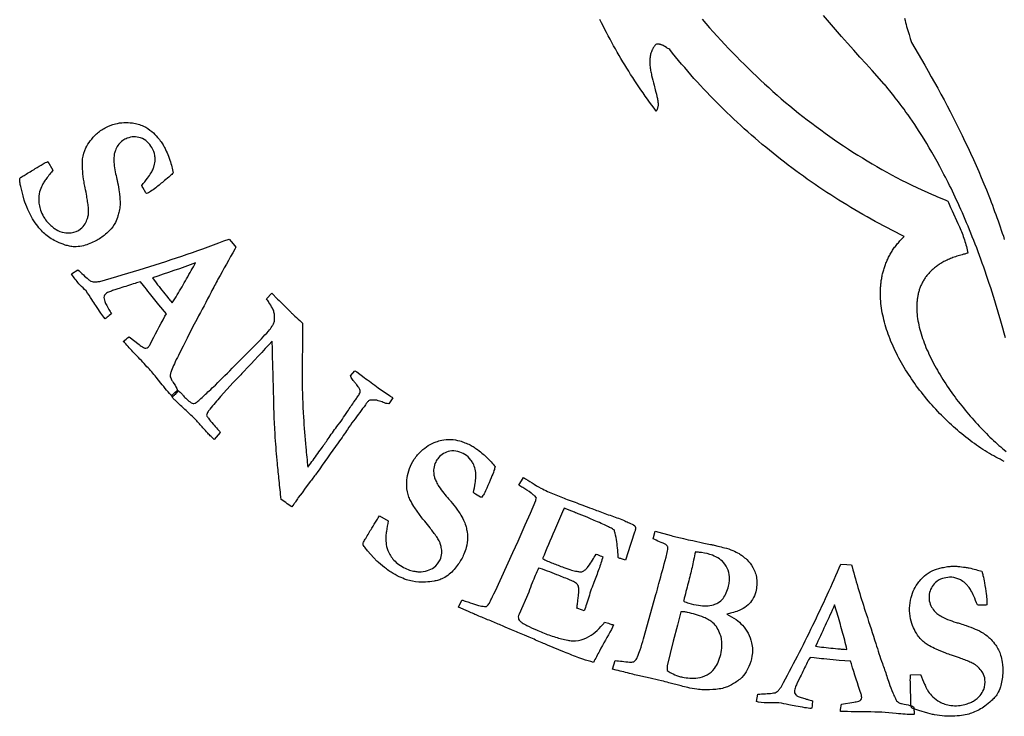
# Model space of a CAD drawing. Extents: x 1.3 to 22.6, y 1.3 to 22.7.
# Tile 1 of 12: x 2.7 to 12.9, y 1.3 to 8.5. Entities that reach past the tile are written whole.
import ezdxf

# ---------------------------------------------------------------- set-up
doc = ezdxf.new("R2010")
doc.units = 0

msp = doc.modelspace()

# ---------------------------------------------------------------- linework, layer by layer
for points in [[(12.876, 3.897), (12.854, 3.908), (12.832, 3.919), (12.81, 3.93), (12.788, 3.942), (12.766, 3.954), (12.743, 3.967), (12.721, 3.98), (12.699, 3.994), (12.677, 4.007), (12.655, 4.021), (12.633, 4.036), (12.61, 4.051), (12.588, 4.066), (12.566, 4.082), (12.544, 4.098), (12.523, 4.114), (12.501, 4.131), (12.479, 4.148), (12.457, 4.165), (12.436, 4.182), (12.414, 4.2), (12.393, 4.219), (12.372, 4.237), (12.351, 4.256), (12.33, 4.275), (12.309, 4.294), (12.288, 4.314), (12.268, 4.333), (12.247, 4.354), (12.227, 4.374), (12.207, 4.394), (12.187, 4.415), (12.167, 4.436), (12.148, 4.457), (12.129, 4.479), (12.11, 4.501), (12.091, 4.522), (12.072, 4.544), (12.054, 4.567), (12.036, 4.589), (12.018, 4.612), (12, 4.634), (11.983, 4.657), (11.966, 4.68), (11.949, 4.704), (11.933, 4.727), (11.917, 4.75), (11.901, 4.774), (11.885, 4.798), (11.87, 4.821), (11.855, 4.845), (11.84, 4.869), (11.826, 4.894), (11.812, 4.918), (11.799, 4.942), (11.786, 4.966), (11.773, 4.991), (11.76, 5.015), (11.748, 5.04), (11.737, 5.064), (11.725, 5.089), (11.715, 5.114), (11.704, 5.138), (11.694, 5.163), (11.685, 5.188), (11.675, 5.212), (11.667, 5.237), (11.659, 5.262), (11.651, 5.287), (11.644, 5.311), (11.637, 5.336), (11.63, 5.361), (11.625, 5.385), (11.619, 5.41), (11.614, 5.434), (11.61, 5.459), (11.606, 5.483), (11.603, 5.507), (11.6, 5.531), (11.598, 5.555), (11.596, 5.579), (11.595, 5.603), (11.595, 5.627), (11.595, 5.651), (11.595, 5.675), (11.597, 5.698), (11.598, 5.71), (11.599, 5.721), (11.6, 5.733), (11.601, 5.745), (11.602, 5.756), (11.604, 5.768), (11.606, 5.779), (11.608, 5.79), (11.61, 5.802), (11.612, 5.813), (11.614, 5.824), (11.617, 5.836), (11.62, 5.847), (11.622, 5.858), (11.625, 5.869), (11.629, 5.88), (11.632, 5.891), (11.636, 5.902), (11.639, 5.913), (11.643, 5.924), (11.647, 5.935), (11.651, 5.946), (11.656, 5.957), (11.66, 5.967), (11.665, 5.978), (11.67, 5.989), (11.675, 5.999), (11.68, 6.01), (11.685, 6.02), (11.691, 6.03), (11.697, 6.041), (11.703, 6.051), (11.709, 6.061), (11.715, 6.071), (11.721, 6.081), (11.728, 6.091), (11.735, 6.101), (11.742, 6.111), (11.749, 6.121), (11.757, 6.131), (11.764, 6.14), (11.772, 6.15), (11.78, 6.159), (11.788, 6.169), (11.796, 6.178), (11.805, 6.188), (11.814, 6.197), (11.822, 6.206), (11.832, 6.215), (11.841, 6.224), (11.798, 6.245), (11.755, 6.267), (11.712, 6.289), (11.669, 6.311), (11.626, 6.333), (11.583, 6.356), (11.541, 6.379), (11.498, 6.402), (11.456, 6.426), (11.414, 6.45), (11.372, 6.474), (11.33, 6.499), (11.288, 6.524), (11.246, 6.549), (11.205, 6.574), (11.164, 6.6), (11.122, 6.626), (11.081, 6.653), (11.041, 6.679), (11, 6.706), (10.959, 6.734), (10.919, 6.761), (10.879, 6.789), (10.838, 6.817), (10.799, 6.846), (10.759, 6.874), (10.719, 6.903), (10.68, 6.933), (10.641, 6.962), (10.602, 6.992), (10.563, 7.022), (10.525, 7.052), (10.486, 7.083), (10.448, 7.114), (10.41, 7.145), (10.372, 7.176), (10.335, 7.208), (10.298, 7.24), (10.26, 7.272), (10.224, 7.305), (10.187, 7.338), (10.151, 7.371), (10.114, 7.404), (10.079, 7.437), (10.043, 7.471), (10.007, 7.505), (9.972, 7.539), (9.937, 7.574), (9.903, 7.608), (9.868, 7.643), (9.834, 7.679), (9.8, 7.714), (9.767, 7.75), (9.733, 7.786), (9.7, 7.822), (9.667, 7.858), (9.635, 7.895), (9.603, 7.932), (9.571, 7.969), (9.539, 8.006), (9.508, 8.043), (9.477, 8.081), (9.446, 8.119), (9.416, 8.157), (9.407, 8.162), (9.398, 8.167), (9.39, 8.172), (9.382, 8.177), (9.366, 8.187), (9.358, 8.192), (9.349, 8.197), (9.341, 8.201), (9.337, 8.203), (9.332, 8.205), (9.328, 8.206), (9.324, 8.208), (9.319, 8.209), (9.315, 8.21), (9.31, 8.211), (9.305, 8.212), (9.3, 8.212), (9.295, 8.212), (9.29, 8.212), (9.285, 8.212), (9.28, 8.211), (9.274, 8.21), (9.27, 8.206), (9.266, 8.201), (9.262, 8.197), (9.259, 8.192), (9.255, 8.187), (9.252, 8.182), (9.249, 8.178), (9.246, 8.173), (9.243, 8.168), (9.24, 8.163), (9.237, 8.158), (9.235, 8.152), (9.23, 8.142), (9.226, 8.131), (9.222, 8.12), (9.219, 8.109), (9.217, 8.098), (9.215, 8.087), (9.213, 8.075), (9.212, 8.063), (9.211, 8.051), (9.211, 8.039), (9.211, 8.027), (9.211, 8.015), (9.211, 8.003), (9.212, 7.99), (9.213, 7.978), (9.215, 7.965), (9.217, 7.953), (9.219, 7.94), (9.221, 7.927), (9.223, 7.915), (9.226, 7.902), (9.229, 7.889), (9.234, 7.864), (9.241, 7.838), (9.247, 7.813), (9.254, 7.789), (9.267, 7.74), (9.273, 7.717), (9.279, 7.694), (9.284, 7.672), (9.286, 7.661), (9.288, 7.651), (9.29, 7.64), (9.292, 7.63), (9.293, 7.62), (9.294, 7.611), (9.295, 7.602), (9.295, 7.593), (9.295, 7.584), (9.295, 7.575), (9.294, 7.567), (9.293, 7.559), (9.291, 7.552), (9.289, 7.545), (9.287, 7.538), (9.284, 7.531), (9.283, 7.528), (9.281, 7.525), (9.279, 7.522), (9.277, 7.52), (9.254, 7.55), (9.23, 7.581), (9.207, 7.612), (9.185, 7.644), (9.162, 7.675), (9.14, 7.707), (9.118, 7.738), (9.097, 7.77), (9.075, 7.802), (9.054, 7.834), (9.033, 7.866), (9.012, 7.899), (8.992, 7.931), (8.972, 7.964), (8.952, 7.997), (8.932, 8.029), (8.912, 8.063), (8.893, 8.096), (8.874, 8.129), (8.855, 8.162), (8.836, 8.196), (8.818, 8.23), (8.799, 8.263), (8.781, 8.297), (8.764, 8.331), (8.746, 8.365), (8.728, 8.4), (8.711, 8.434), (8.694, 8.468)], [(9.752, 8.469), (9.79, 8.425), (9.828, 8.381), (9.867, 8.338), (9.906, 8.295), (9.946, 8.252), (9.985, 8.209), (10.025, 8.167), (10.065, 8.125), (10.106, 8.084), (10.146, 8.042), (10.188, 8.001), (10.229, 7.961), (10.271, 7.92), (10.313, 7.88), (10.355, 7.841), (10.397, 7.802), (10.44, 7.763), (10.483, 7.724), (10.527, 7.686), (10.57, 7.648), (10.614, 7.61), (10.659, 7.573), (10.703, 7.537), (10.748, 7.5), (10.794, 7.464), (10.839, 7.429), (10.885, 7.394), (10.931, 7.359), (10.978, 7.325), (11.024, 7.291), (11.071, 7.257), (11.119, 7.224), (11.166, 7.191), (11.214, 7.159), (11.263, 7.127), (11.311, 7.096), (11.36, 7.065), (11.409, 7.035), (11.459, 7.005), (11.508, 6.975), (11.559, 6.946), (11.609, 6.917), (11.66, 6.889), (11.711, 6.861), (11.762, 6.834), (11.814, 6.807), (11.866, 6.781), (11.918, 6.755), (11.971, 6.73), (12.023, 6.706), (12.077, 6.681), (12.13, 6.658), (12.157, 6.646), (12.184, 6.634), (12.211, 6.623), (12.238, 6.612), (12.265, 6.601), (12.293, 6.59), (12.299, 6.573), (12.306, 6.556), (12.313, 6.539), (12.321, 6.522), (12.335, 6.489), (12.351, 6.456), (12.381, 6.389), (12.396, 6.356), (12.411, 6.323), (12.418, 6.306), (12.425, 6.29), (12.432, 6.273), (12.439, 6.256), (12.446, 6.239), (12.452, 6.222), (12.458, 6.205), (12.464, 6.188), (12.469, 6.171), (12.474, 6.154), (12.479, 6.137), (12.484, 6.12), (12.488, 6.102), (12.492, 6.085), (12.495, 6.067), (12.498, 6.049), (12.483, 6.046), (12.468, 6.042), (12.453, 6.039), (12.439, 6.035), (12.425, 6.031), (12.411, 6.027), (12.397, 6.023), (12.384, 6.018), (12.371, 6.014), (12.358, 6.009), (12.345, 6.005), (12.332, 6), (12.32, 5.995), (12.308, 5.99), (12.296, 5.985), (12.285, 5.979), (12.273, 5.974), (12.262, 5.968), (12.252, 5.963), (12.241, 5.957), (12.23, 5.951), (12.22, 5.945), (12.21, 5.939), (12.201, 5.933), (12.191, 5.926), (12.182, 5.92), (12.173, 5.913), (12.164, 5.907), (12.155, 5.9), (12.147, 5.893), (12.139, 5.886), (12.131, 5.879), (12.123, 5.872), (12.115, 5.864), (12.108, 5.857), (12.101, 5.85), (12.094, 5.842), (12.087, 5.834), (12.081, 5.827), (12.074, 5.819), (12.068, 5.811), (12.062, 5.803), (12.057, 5.794), (12.051, 5.786), (12.046, 5.778), (12.041, 5.769), (12.036, 5.761), (12.031, 5.752), (12.026, 5.744), (12.022, 5.735), (12.018, 5.726), (12.014, 5.717), (12.01, 5.708), (12.006, 5.699), (12.003, 5.69), (12, 5.681), (11.996, 5.671), (11.994, 5.662), (11.991, 5.653), (11.988, 5.643), (11.986, 5.634), (11.984, 5.624), (11.982, 5.614), (11.98, 5.604), (11.978, 5.594), (11.977, 5.585), (11.975, 5.575), (11.974, 5.564), (11.973, 5.554), (11.972, 5.544), (11.971, 5.534), (11.971, 5.524), (11.97, 5.513), (11.97, 5.503), (11.97, 5.492), (11.97, 5.482), (11.971, 5.471), (11.971, 5.461), (11.972, 5.439), (11.974, 5.418), (11.976, 5.396), (11.979, 5.374), (11.983, 5.352), (11.987, 5.329), (11.992, 5.307), (11.997, 5.284), (12.003, 5.262), (12.009, 5.239), (12.016, 5.216), (12.023, 5.193), (12.031, 5.17), (12.039, 5.146), (12.048, 5.123), (12.057, 5.099), (12.066, 5.076), (12.076, 5.052), (12.087, 5.029), (12.097, 5.005), (12.109, 4.982), (12.12, 4.958), (12.132, 4.934), (12.144, 4.911), (12.157, 4.887), (12.17, 4.863), (12.184, 4.84), (12.197, 4.816), (12.211, 4.792), (12.226, 4.769), (12.24, 4.745), (12.255, 4.722), (12.27, 4.699), (12.286, 4.676), (12.302, 4.652), (12.317, 4.629), (12.334, 4.607), (12.35, 4.584), (12.367, 4.561), (12.383, 4.539), (12.4, 4.516), (12.418, 4.494), (12.435, 4.472), (12.453, 4.45), (12.47, 4.428), (12.488, 4.407), (12.506, 4.386), (12.524, 4.365), (12.542, 4.344), (12.56, 4.323), (12.579, 4.303), (12.597, 4.283), (12.616, 4.263), (12.634, 4.243), (12.653, 4.224), (12.671, 4.205), (12.69, 4.186), (12.709, 4.167), (12.727, 4.149), (12.746, 4.131), (12.765, 4.114), (12.783, 4.097), (12.802, 4.08), (12.82, 4.063), (12.839, 4.047), (12.857, 4.031), (12.876, 4.016), (12.894, 4.001)], [(12.887, 5.174), (12.873, 5.224), (12.86, 5.274), (12.846, 5.322), (12.833, 5.37), (12.819, 5.418), (12.805, 5.465), (12.791, 5.511), (12.777, 5.557), (12.763, 5.603), (12.749, 5.648), (12.735, 5.692), (12.72, 5.736), (12.706, 5.779), (12.692, 5.821), (12.677, 5.864), (12.663, 5.905), (12.648, 5.946), (12.634, 5.987), (12.619, 6.027), (12.604, 6.066), (12.59, 6.105), (12.575, 6.144), (12.56, 6.182), (12.545, 6.219), (12.531, 6.256), (12.516, 6.293), (12.501, 6.329), (12.486, 6.364), (12.472, 6.399), (12.457, 6.433), (12.442, 6.467), (12.427, 6.501), (12.412, 6.534), (12.398, 6.566), (12.383, 6.598), (12.368, 6.63), (12.354, 6.661), (12.339, 6.691), (12.325, 6.722), (12.31, 6.751), (12.296, 6.78), (12.281, 6.809), (12.267, 6.837), (12.252, 6.865), (12.238, 6.892), (12.224, 6.919), (12.21, 6.946), (12.182, 6.997), (12.154, 7.047), (12.127, 7.094), (12.1, 7.141), (12.074, 7.185), (12.048, 7.228), (12.022, 7.269), (11.997, 7.308), (11.972, 7.346), (11.949, 7.382), (11.925, 7.416), (11.903, 7.449), (11.881, 7.481), (11.859, 7.51), (11.839, 7.539), (11.819, 7.565), (11.8, 7.591), (11.782, 7.614), (11.765, 7.637), (11.748, 7.658), (11.733, 7.677), (11.705, 7.712), (11.661, 7.766), (11.653, 7.776), (11.646, 7.785), (11.64, 7.793), (11.635, 7.799), (11.509, 7.938), (11.446, 8.009), (11.383, 8.079), (11.319, 8.15), (11.256, 8.221), (11.193, 8.292), (11.13, 8.363), (11.068, 8.435), (11.005, 8.508)], [(11.844, 8.48), (11.849, 8.458), (11.855, 8.437), (11.861, 8.416), (11.866, 8.395), (11.878, 8.353), (11.891, 8.311), (11.904, 8.27), (11.917, 8.228), (11.951, 8.17), (11.986, 8.111), (12.02, 8.053), (12.054, 7.994), (12.088, 7.934), (12.121, 7.875), (12.155, 7.815), (12.188, 7.756), (12.22, 7.695), (12.253, 7.635), (12.285, 7.575), (12.316, 7.514), (12.348, 7.453), (12.379, 7.392), (12.409, 7.33), (12.439, 7.269), (12.469, 7.207), (12.498, 7.145), (12.527, 7.083), (12.556, 7.02), (12.584, 6.958), (12.611, 6.895), (12.638, 6.832), (12.664, 6.769), (12.69, 6.705), (12.716, 6.642), (12.728, 6.61), (12.74, 6.578), (12.752, 6.546), (12.764, 6.514), (12.776, 6.482), (12.788, 6.45), (12.8, 6.418), (12.811, 6.386), (12.822, 6.354), (12.833, 6.322), (12.844, 6.289), (12.855, 6.257), (12.866, 6.225), (12.876, 6.192)]]:
    msp.add_lwpolyline(points)
for points in [[(4.282, 6.881, -0.022612), (4.25, 6.85, -0.013431), (4.193, 6.801, -0.010074), (4.101, 6.727, -0.014981), (4.047, 6.688, -0.042745), (4.007, 6.666), (3.998, 6.673), (3.967, 6.728), (3.961, 6.739), (3.956, 6.751, 0.017198), (4.017, 6.827, 0.023976), (4.054, 6.883, 0.034742), (4.075, 6.924, 0.037092), (4.085, 6.955, 0.05666), (4.095, 7.018, 0.04319), (4.092, 7.06, 0.103828), (4.062, 7.142, 0.068308), (4.014, 7.201, 0.106263), (3.945, 7.243, 0.175537), (3.806, 7.239, 0.057524), (3.76, 7.215, 0.091745), (3.711, 7.165, 0.058878), (3.684, 7.113, 0.046985), (3.673, 7.077, 0.039531), (3.669, 7.029, 0.027065), (3.67, 6.974, 0.023745), (3.683, 6.891, 0.013167), (3.7, 6.816, -0.011795), (3.707, 6.78, -0.018709), (3.724, 6.683, -0.014199), (3.73, 6.623, -0.028581), (3.732, 6.548, -0.043847), (3.724, 6.485, -0.02122), (3.71, 6.436, -0.039127), (3.684, 6.369, -0.074908), (3.624, 6.284, -0.03672), (3.569, 6.235, -0.048042), (3.468, 6.171, -0.059105), (3.337, 6.124, -0.067111), (3.26, 6.117, -0.034439), (3.211, 6.123, -0.029803), (3.165, 6.135, -0.026813), (3.083, 6.167, -0.064729), (2.965, 6.241, -0.031534), (2.919, 6.284, -0.027463), (2.869, 6.346, -0.020899), (2.816, 6.427, -0.026664), (2.788, 6.48, -0.02268), (2.748, 6.577, -0.003748), (2.741, 6.599), (2.729, 6.645), (2.706, 6.74, -0.022306), (2.697, 6.785, -0.033774), (2.695, 6.807, -0.048943), (2.695, 6.817, -0.108236), (2.7, 6.826, -0.043695), (2.709, 6.837, 0.010887), (2.75, 6.861, 0.00071), (2.856, 6.925, -0.004634), (2.937, 6.973, -0.001972), (2.986, 7), (3.039, 6.91, 0.007678), (2.972, 6.823, 0.012392), (2.945, 6.785, 0.032208), (2.927, 6.752, 0.047443), (2.901, 6.685, 0.075704), (2.891, 6.596, 0.037994), (2.898, 6.539, 0.049094), (2.916, 6.479, 0.046441), (2.953, 6.409, 0.046442), (2.996, 6.356, 0.032622), (3.036, 6.32, 0.034959), (3.071, 6.295, 0.092181), (3.154, 6.264, 0.074927), (3.228, 6.262, 0.129634), (3.324, 6.301, 0.095907), (3.372, 6.354, 0.060797), (3.395, 6.408, 0.031711), (3.405, 6.448, 0.039354), (3.407, 6.477, 0.025328), (3.405, 6.525, 0.014122), (3.397, 6.584, 0.007051), (3.388, 6.639, 0.006993), (3.372, 6.727, -0.006059), (3.36, 6.788, -0.016301), (3.346, 6.899, -0.021834), (3.343, 6.975, -0.032686), (3.345, 7.025, -0.081999), (3.38, 7.139, -0.048278), (3.424, 7.211, -0.047183), (3.489, 7.283, -0.066773), (3.579, 7.347, -0.05724), (3.684, 7.388, -0.099687), (3.86, 7.397, -0.033826), (3.921, 7.385, -0.040729), (3.974, 7.364, -0.067997), (4.062, 7.308, -0.04428), (4.121, 7.248, -0.023447), (4.157, 7.202, -0.018119), (4.183, 7.162, -0.025084), (4.203, 7.122, -0.011744), (4.233, 7.053, -0.014791), (4.248, 7.012, -0.020038), (4.267, 6.944, -0.004617), (4.282, 6.881)], [(3.229, 5.836), (3.295, 5.88, -0.011483), (3.353, 5.826, 0.019959), (3.405, 5.78, 0.036327), (3.431, 5.761, 0.110858), (3.455, 5.754, 0.047307), (3.487, 5.754, 0.02021), (3.524, 5.759, 0.007169), (3.986, 5.895, 0.01489), (4.861, 6.197), (4.901, 6.148), (4.93, 6.113), (4.92, 6.093, 0.005838), (4.745, 5.781, 0.002453), (4.674, 5.649, -0.008743), (4.525, 5.366, 0.012909), (4.425, 5.172, -0.008013), (4.384, 5.089, -0.002391), (4.336, 4.994, 0.021347), (4.294, 4.906, 0.009687), (4.264, 4.836, 0.030835), (4.253, 4.799, 0.052513), (4.25, 4.785, 0.087764), (4.256, 4.76, 0.057323), (4.275, 4.726, -0.007672), (4.29, 4.704, -0.0443), (4.328, 4.631), (4.33, 4.626, -0.019987), (4.301, 4.591, -0.032882), (4.279, 4.57), (4.275, 4.567, -0.018819), (4.155, 4.706), (4.106, 4.767, 0.015852), (4.011, 4.877), (3.982, 4.909, 0.011381), (3.923, 4.971), (3.866, 5.03, -0.00403), (3.766, 5.139, -0.02341), (3.826, 5.185), (3.931, 5.105, 0.03219), (3.974, 5.076, 0.042115), (3.988, 5.069, 0.120035), (3.998, 5.069, 0.179224), (4.023, 5.08, 0.090171), (4.043, 5.108, -0.007302), (4.197, 5.399), (4.211, 5.424), (4.135, 5.515), (4.037, 5.637, -0.006507), (3.974, 5.718), (3.945, 5.755, 0.012426), (3.888, 5.738, 0.004079), (3.733, 5.689), (3.655, 5.663, 0.02236), (3.612, 5.647, 0.041286), (3.593, 5.637, 0.081401), (3.573, 5.618, 0.176316), (3.565, 5.591, 0.073169), (3.57, 5.563, 0.042597), (3.589, 5.52, 0.012947), (3.602, 5.496, 0.011145), (3.617, 5.469, 0.001844), (3.643, 5.424, -0.005913), (3.599, 5.388, -0.041677), (3.577, 5.373, -0.010501), (3.535, 5.431, -0.003587), (3.481, 5.509, -0.001961), (3.441, 5.57, -0.001202), (3.383, 5.66, -0.013887), (3.318, 5.724, -0.033153), (3.241, 5.819), (3.229, 5.836)], [(4.067, 5.795), (4.106, 5.743, 0.000903), (4.226, 5.591, 0.001995), (4.254, 5.557), (4.273, 5.537, 0.009327), (4.373, 5.704, 0.003427), (4.468, 5.87, 0.008092), (4.512, 5.95, -0.007726), (4.067, 5.795)], [(5.247, 5.578), (5.303, 5.637), (5.362, 5.576, 0.002111), (5.42, 5.521, -0.018104), (5.475, 5.465, -0.008081), (5.501, 5.437, 0.01784), (5.524, 5.415, 0.005618), (5.593, 5.353, -0.022176), (5.619, 5.326, -0.001141), (5.618, 5.069, -0.004564), (5.615, 4.933, 0.008413), (5.615, 4.747, 0.011475), (5.629, 4.356, 0.008606), (5.653, 4.043, 0.006309), (5.674, 3.838, 0.011381), (5.716, 3.895, 0.0009), (5.814, 4.03, 0.009661), (5.883, 4.13, -0.015053), (5.975, 4.257, 0.018792), (6.084, 4.413, -0.005151), (6.157, 4.521, -0.006434), (6.182, 4.556, 0.030391), (6.206, 4.593, 0.068506), (6.215, 4.615, 0.112676), (6.214, 4.632, 0.071974), (6.202, 4.66, 0.035494), (6.175, 4.697, -0.005073), (6.152, 4.724, -0.043274), (6.123, 4.766, -0.036076), (6.115, 4.783), (6.159, 4.835), (6.181, 4.822), (6.255, 4.766, -0.001168), (6.403, 4.659), (6.519, 4.578, -0.013117), (6.553, 4.554), (6.51, 4.493, -0.07382), (6.454, 4.507, 0.01512), (6.403, 4.525, 0.037667), (6.387, 4.529, 0.011569), (6.342, 4.532, 0.025939), (6.321, 4.532, 0.120184), (6.308, 4.527, 0.081048), (6.287, 4.508, 0.020194), (6.27, 4.484, -0.013642), (6.211, 4.403, 0.010581), (6.084, 4.229, 0.007108), (6.041, 4.165, -0.009254), (5.989, 4.09, 0.000557), (5.769, 3.782, -0.008316), (5.702, 3.692), (5.648, 3.621), (5.615, 3.571), (5.574, 3.523, -0.008533), (5.547, 3.479, -0.009674), (5.53, 3.457), (5.507, 3.427, -0.004016), (5.445, 3.471), (5.398, 3.505, -0.006291), (5.378, 3.701, -0.003183), (5.359, 3.877, -0.006259), (5.338, 4.143, -0.004878), (5.326, 4.362, -0.005171), (5.322, 4.562, 0.000764), (5.312, 4.902, -0.004323), (5.307, 5.113), (5.307, 5.142, 0.000487), (5.014, 4.828, -0.011855), (4.927, 4.738), (4.901, 4.712), (4.772, 4.567, 0.00932), (4.661, 4.438, 0.031324), (4.642, 4.412, 0.037747), (4.633, 4.392, 0.009068), (4.626, 4.374, 0.0391), (4.646, 4.343, 0.021694), (4.694, 4.284, 0.011078), (4.741, 4.232), (4.751, 4.222, -0.014936), (4.768, 4.196), (4.707, 4.124), (4.674, 4.154, -0.013481), (4.64, 4.188, -0.007628), (4.59, 4.244, -0.001943), (4.516, 4.328, -0.002866), (4.448, 4.393, 0.006016), (4.359, 4.477, 0.005451), (4.302, 4.529, -0.009081), (4.287, 4.542, -0.041058), (4.267, 4.568), (4.264, 4.573, -0.034538), (4.316, 4.625), (4.326, 4.634, -0.034487), (4.363, 4.604, -0.020926), (4.383, 4.582, 0.024452), (4.411, 4.552, 0.033462), (4.456, 4.512, 0.05807), (4.479, 4.498, 0.173326), (4.496, 4.496, 0.084845), (4.52, 4.507, 0.043201), (4.555, 4.535, 0.001625), (4.654, 4.627, 0.006557), (4.718, 4.687, -0.001481), (4.917, 4.885), (5.031, 4.998), (5.194, 5.166, 0.016402), (5.267, 5.245, 0.028672), (5.305, 5.295, 0.032995), (5.32, 5.32, 0.095192), (5.33, 5.358, 0.078573), (5.324, 5.44, 0.071457), (5.308, 5.481, 0.019394), (5.272, 5.541, 0.004477), (5.247, 5.578)], [(7.612, 3.844, -0.022547), (7.599, 3.802, -0.013565), (7.571, 3.729, -0.010137), (7.525, 3.622, -0.014745), (7.496, 3.563, -0.042614), (7.471, 3.525), (7.46, 3.527), (7.407, 3.56), (7.397, 3.567), (7.387, 3.575, 0.017156), (7.404, 3.671, 0.023926), (7.411, 3.738, 0.034689), (7.41, 3.784, 0.037066), (7.404, 3.816, 0.056684), (7.383, 3.876, 0.043279), (7.361, 3.912, 0.104125), (7.296, 3.97, 0.068544), (7.226, 3.999, 0.109896), (7.143, 4.003, 0.171879), (7.025, 3.934, 0.057346), (6.996, 3.891, 0.091497), (6.976, 3.824, 0.058797), (6.977, 3.765, 0.046976), (6.985, 3.728, 0.039569), (7.003, 3.685, 0.027108), (7.03, 3.637, 0.023795), (7.08, 3.569, 0.013199), (7.13, 3.511, -0.011824), (7.154, 3.483, -0.01875), (7.214, 3.405, -0.014226), (7.248, 3.356, -0.028647), (7.284, 3.291, -0.043866), (7.307, 3.232, -0.021211), (7.318, 3.182, -0.039081), (7.326, 3.11, -0.074734), (7.313, 3.007, -0.03661), (7.288, 2.938, -0.047892), (7.229, 2.834, -0.058942), (7.136, 2.73, -0.066999), (7.072, 2.689, -0.034422), (7.026, 2.67, -0.029815), (6.979, 2.659, -0.02682), (6.892, 2.649, -0.064229), (6.755, 2.658, -0.032227), (6.693, 2.674, -0.027546), (6.62, 2.705, -0.020964), (6.535, 2.751, -0.026705), (6.486, 2.785, -0.022748), (6.405, 2.851, -0.003759), (6.388, 2.867), (6.356, 2.902), (6.292, 2.974, -0.022363), (6.262, 3.01, -0.033845), (6.25, 3.028, -0.049), (6.246, 3.038, -0.108125), (6.245, 3.047, -0.043587), (6.249, 3.062, 0.010853), (6.273, 3.102, 0.000708), (6.336, 3.208, -0.00477), (6.386, 3.29, -0.001721), (6.416, 3.335), (6.505, 3.282, 0.007661), (6.487, 3.174, 0.012367), (6.481, 3.127, 0.03215), (6.48, 3.09, 0.047408), (6.489, 3.019, 0.075767), (6.522, 2.936, 0.038072), (6.554, 2.888, 0.049822), (6.6, 2.843, 0.045934), (6.665, 2.8, 0.046582), (6.727, 2.774, 0.032672), (6.78, 2.761, 0.035038), (6.822, 2.756, 0.093502), (6.911, 2.768, 0.074908), (6.977, 2.802, 0.127948), (7.042, 2.88, 0.095652), (7.059, 2.95, 0.060721), (7.054, 3.009, 0.031707), (7.044, 3.048, 0.039387), (7.032, 3.075, 0.025368), (7.007, 3.116, 0.01415), (6.973, 3.164, 0.007069), (6.939, 3.209, 0.007009), (6.883, 3.278, -0.006073), (6.845, 3.326, -0.016336), (6.781, 3.417, -0.021872), (6.741, 3.482, -0.032698), (6.72, 3.528, -0.080978), (6.697, 3.643, -0.049196), (6.702, 3.729, -0.047066), (6.725, 3.823, -0.066569), (6.775, 3.921, -0.057069), (6.848, 4.007, -0.100216), (7, 4.1, -0.034117), (7.059, 4.117, -0.061589), (7.152, 4.124, -0.058678), (7.246, 4.109, -0.027993), (7.298, 4.091, -0.023523), (7.351, 4.068, -0.018176), (7.393, 4.044, -0.025162), (7.43, 4.019, -0.011817), (7.488, 3.972, -0.014833), (7.521, 3.943, -0.02009), (7.569, 3.893, -0.00466), (7.612, 3.844)], [(7.903, 3.732, -0.025627), (7.993, 3.675, 0.031082), (8.083, 3.621, 0.028042), (8.222, 3.558, 0.001546), (8.357, 3.505, -0.003939), (8.517, 3.445, -0.002621), (8.61, 3.41, -0.002271), (8.677, 3.385, 0.002701), (8.816, 3.334, 0.005663), (8.888, 3.309, -0.021523), (8.953, 3.282, -0.00687), (8.996, 3.262, -0.005893), (9.056, 3.233, -0.112946), (9.061, 3.196, -0.059784), (9.053, 3.165), (8.979, 2.942), (8.966, 2.897, -0.017045), (8.959, 2.877), (8.916, 2.889, -0.015394), (8.888, 2.901), (8.883, 2.903, -0.014163), (8.881, 2.972, 0.051042), (8.88, 2.981, -0.00163), (8.868, 3.067, 0.044215), (8.851, 3.157, 0.011977), (8.841, 3.189, 0.052158), (8.804, 3.21, 0.009939), (8.782, 3.22, 0.003517), (8.726, 3.247, 0.010369), (8.651, 3.281, 0.0029), (8.59, 3.308, 0.008113), (8.481, 3.352, 0.001634), (8.43, 3.372, 0.006831), (8.324, 3.413, 0.010866), (8.308, 3.376, 0.004411), (8.223, 3.182, -0.001881), (8.101, 2.893, 0.03582), (8.152, 2.867, 0.00442), (8.262, 2.823, 0.005168), (8.321, 2.801, 0.013625), (8.402, 2.774, 0.024888), (8.457, 2.761, 0.034022), (8.491, 2.756, 0.072393), (8.508, 2.757, 0.087029), (8.536, 2.772, 0.042542), (8.559, 2.792, 0.024632), (8.574, 2.812, 0.010471), (8.617, 2.877, 0.003372), (8.654, 2.938), (8.668, 2.934, 0.006332), (8.726, 2.912, -0.006893), (8.683, 2.782, -0.007098), (8.633, 2.646), (8.613, 2.596, 0.017411), (8.585, 2.513), (8.556, 2.421, -0.010787), (8.532, 2.352, -0.006347), (8.457, 2.379, -0.016216), (8.461, 2.421), (8.47, 2.489, 0.020146), (8.477, 2.554, 0.036179), (8.476, 2.587, 0.151434), (8.461, 2.625, 0.061549), (8.442, 2.643, 0.034823), (8.422, 2.654, 0.008969), (8.373, 2.676, 0.009023), (8.248, 2.726), (8.177, 2.754, 0.014952), (8.075, 2.79), (8.059, 2.795, 0.005358), (7.994, 2.641, 0.007368), (7.958, 2.547), (7.858, 2.319, 0.094308), (7.85, 2.289, 0.213091), (7.867, 2.248, 0.046277), (7.89, 2.23, 0.025595), (7.94, 2.201, 0.02153), (8.037, 2.155, 0.010478), (8.166, 2.103, 0.015247), (8.236, 2.08, 0.027014), (8.361, 2.049, 0.027838), (8.409, 2.042, 0.115489), (8.531, 2.062, 0.065447), (8.625, 2.116, 0.044125), (8.705, 2.189, 0.017777), (8.743, 2.234, -0.021497), (8.796, 2.219, -0.012707), (8.834, 2.206), (8.814, 2.161, -0.001971), (8.689, 1.937, -0.000958), (8.628, 1.819, -0.008959), (8.518, 1.852, -0.010567), (8.478, 1.866, -0.003576), (8.327, 1.925), (8.152, 1.998, -0.002255), (8.097, 2.022, 0.003305), (7.962, 2.079), (7.914, 2.1, 0.002221), (7.78, 2.157), (7.715, 2.185, 0.006456), (7.598, 2.234, 0.001677), (7.533, 2.261, 0.003473), (7.413, 2.31, -0.016173), (7.391, 2.32, 0.0113), (7.335, 2.346), (7.232, 2.392), (7.268, 2.463, -0.025513), (7.3, 2.454, -0.009069), (7.354, 2.436, 0.019746), (7.44, 2.409, 0.042203), (7.502, 2.397, 0.027968), (7.522, 2.396, 0.062382), (7.551, 2.433, 0.033099), (7.573, 2.476, 0.003434), (7.597, 2.528), (7.613, 2.56), (7.793, 2.956), (7.849, 3.074), (7.922, 3.243), (7.978, 3.361), (8.03, 3.494, 0.022674), (8.036, 3.512), (8.037, 3.516, 0.147703), (8.024, 3.538, 0.019927), (8.011, 3.547, -0.007183), (7.982, 3.57, 0.043105), (7.896, 3.627, -0.018117), (7.857, 3.651), (7.903, 3.732)], [(8.824, 1.75), (8.853, 1.838, -0.025251), (8.923, 1.831, 0.031278), (9.001, 1.823, 0.032587), (9.045, 1.825, 0.070845), (9.075, 1.86, 0.041935), (9.083, 1.878, 0.018531), (9.11, 1.949, 0.012346), (9.145, 2.064), (9.274, 2.52, 0.003771), (9.305, 2.635, 0.000956), (9.378, 2.907, 0.016766), (9.393, 2.972, 0.030275), (9.397, 3.001, 0.085434), (9.396, 3.014, 0.106387), (9.39, 3.024, 0.090825), (9.376, 3.037, 0.04973), (9.348, 3.051, -0.004934), (9.326, 3.06, -0.008119), (9.261, 3.089), (9.246, 3.096), (9.267, 3.175), (9.432, 3.13, 0.004498), (9.56, 3.099, 0.006393), (9.654, 3.078), (9.768, 3.053, -0.002841), (9.839, 3.039, -0.031519), (9.874, 3.031), (9.913, 3.021, 0.006885), (9.982, 3.005, -0.048852), (10.07, 2.976, -0.020935), (10.134, 2.944, -0.034398), (10.167, 2.921, -0.021392), (10.213, 2.882, -0.078504), (10.275, 2.801, -0.102454), (10.314, 2.686, -0.088859), (10.305, 2.549, -0.077353), (10.273, 2.47, -0.072251), (10.226, 2.413, -0.061256), (10.156, 2.365, -0.029291), (10.125, 2.352, -0.014892), (10.058, 2.331, -0.005002), (10.007, 2.317, -0.048497), (10.102, 2.262, -0.046713), (10.168, 2.203, -0.065627), (10.226, 2.121, -0.067626), (10.263, 2.022, -0.100581), (10.266, 1.883, -0.059978), (10.234, 1.776, -0.026661), (10.206, 1.723, -0.081695), (10.143, 1.647, -0.030649), (10.097, 1.613, -0.049847), (10.013, 1.568, -0.034525), (9.962, 1.551, -0.033334), (9.892, 1.54, -0.035814), (9.766, 1.536, -0.028011), (9.696, 1.542, -0.014933), (9.602, 1.559, -0.012099), (9.534, 1.576), (9.408, 1.609, 0.012274), (9.331, 1.63, 0.00729), (9.213, 1.656, 0.005386), (9.086, 1.684, -0.00177), (9.018, 1.7, -0.000656), (8.864, 1.74), (8.824, 1.75)], [(9.559, 2.452, 0.027223), (9.614, 2.432, 0.033451), (9.713, 2.41, 0.043008), (9.794, 2.404, 0.062977), (9.87, 2.416, 0.059804), (9.915, 2.435, 0.094338), (9.967, 2.481, 0.061843), (10, 2.537, 0.044818), (10.024, 2.609, 0.034098), (10.033, 2.658, 0.090273), (10.027, 2.749, 0.095614), (9.986, 2.836, 0.084033), (9.93, 2.889, 0.056527), (9.857, 2.927, 0.062281), (9.746, 2.954, 0.010258), (9.704, 2.959, 0.004344), (9.682, 2.961, 0.011073), (9.663, 2.878, -0.008727), (9.629, 2.726, -0.006579), (9.584, 2.553, 0.009309), (9.561, 2.458), (9.559, 2.452)], [(10.313, 1.414), (10.327, 1.491, -0.011552), (10.406, 1.495, 0.020076), (10.475, 1.501, 0.036511), (10.506, 1.506, 0.111055), (10.528, 1.518, 0.047188), (10.55, 1.541, 0.020142), (10.572, 1.571, 0.011349), (10.896, 2.203, 0.011248), (11.186, 2.836), (11.249, 2.83), (11.294, 2.827), (11.301, 2.806, 0.008964), (11.447, 2.32, -0.008718), (11.547, 2.014, 0.012878), (11.615, 1.808, -0.009695), (11.66, 1.678, -0.002144), (11.684, 1.606, 0.019851), (11.723, 1.504, 0.010513), (11.746, 1.452, 0.033958), (11.762, 1.423, 0.124241), (11.78, 1.406, 0.071434), (11.813, 1.393, 0.02615), (11.842, 1.388, -0.046054), (11.917, 1.369, -0.009526), (11.937, 1.361, -0.019862), (11.942, 1.315, -0.03267), (11.942, 1.284), (11.941, 1.28, -0.018941), (11.759, 1.29), (11.681, 1.298, 0.015955), (11.538, 1.306), (11.495, 1.308, 0.011455), (11.41, 1.309), (11.329, 1.309, -0.004056), (11.181, 1.313, -0.02326), (11.191, 1.388), (11.32, 1.408, 0.032293), (11.37, 1.419, 0.042302), (11.384, 1.424, 0.120069), (11.392, 1.431, 0.178256), (11.401, 1.457, 0.089648), (11.395, 1.491, -0.007256), (11.295, 1.803), (11.286, 1.831), (11.169, 1.84), (11.011, 1.855, -0.006321), (10.91, 1.866), (10.867, 1.871, 0.012368), (10.839, 1.818, 0.004065), (10.766, 1.67), (10.731, 1.599, 0.024469), (10.712, 1.554, 0.065788), (10.706, 1.529, 0.07732), (10.707, 1.506, 0.160081), (10.72, 1.484, 0.073376), (10.744, 1.468, 0.042839), (10.788, 1.452, 0.013028), (10.813, 1.445, 0.011213), (10.844, 1.436, 0.001855), (10.893, 1.423, -0.005875), (10.888, 1.367, -0.041412), (10.883, 1.341, -0.01057), (10.813, 1.351, -0.00361), (10.72, 1.367, -0.001978), (10.647, 1.381, -0.001184), (10.545, 1.402, -0.013899), (10.454, 1.4, -0.033367), (10.333, 1.409), (10.313, 1.414)], [(12.644, 2.761, -0.022519), (12.655, 2.718, -0.013548), (12.67, 2.642, -0.010124), (12.689, 2.527, -0.014726), (12.696, 2.461, -0.042559), (12.695, 2.416), (12.685, 2.412), (12.622, 2.412), (12.61, 2.412), (12.597, 2.414, 0.017138), (12.56, 2.504, 0.023904), (12.531, 2.564, 0.034667), (12.505, 2.602, 0.037056), (12.483, 2.627, 0.056694), (12.433, 2.666, 0.043316), (12.396, 2.685, 0.10425), (12.31, 2.699, 0.068643), (12.235, 2.686, 0.109972), (12.163, 2.644, 0.170191), (12.1, 2.525, 0.057109), (12.098, 2.473, 0.092982), (12.117, 2.405, 0.059898), (12.15, 2.354, 0.064094), (12.189, 2.318, 0.034657), (12.233, 2.29, 0.029822), (12.289, 2.264, 0.021528), (12.378, 2.233, 0.004249), (12.42, 2.221, -0.012404), (12.483, 2.2, -0.015282), (12.575, 2.164, -0.034912), (12.659, 2.121, -0.043138), (12.71, 2.083, -0.018741), (12.739, 2.055, -0.037054), (12.787, 1.998, -0.083374), (12.837, 1.894, -0.036564), (12.853, 1.822, -0.047829), (12.859, 1.703, -0.058873), (12.836, 1.565, -0.066952), (12.804, 1.496, -0.034414), (12.775, 1.455, -0.029819), (12.741, 1.421, -0.026823), (12.674, 1.366, -0.064283), (12.553, 1.3, -0.032264), (12.492, 1.281, -0.027581), (12.414, 1.268, -0.020992), (12.317, 1.262, -0.026723), (12.258, 1.264, -0.022777), (12.154, 1.277, -0.003763), (12.132, 1.281), (12.085, 1.294), (11.993, 1.321, -0.022387), (11.949, 1.335, -0.033874), (11.929, 1.344, -0.049024), (11.92, 1.35, -0.108078), (11.915, 1.358, -0.043542), (11.91, 1.372, 0.010838), (11.909, 1.419, 0.000707), (11.906, 1.542, -0.004764), (11.904, 1.638, -0.001719), (11.905, 1.692), (12.009, 1.694, 0.007654), (12.051, 1.593, 0.012357), (12.071, 1.551, 0.032125), (12.09, 1.519, 0.047393), (12.136, 1.464, 0.075794), (12.208, 1.411, 0.038106), (12.26, 1.388, 0.049865), (12.323, 1.375, 0.045994), (12.401, 1.372, 0.046642), (12.468, 1.384, 0.032693), (12.518, 1.401, 0.03507), (12.557, 1.419, 0.093536), (12.625, 1.477, 0.07487), (12.663, 1.54, 0.127793), (12.676, 1.641, 0.097217), (12.653, 1.71, 0.060357), (12.617, 1.758, 0.030422), (12.588, 1.785, 0.039401), (12.564, 1.801, 0.025385), (12.521, 1.822, 0.014162), (12.467, 1.845, 0.007238), (12.413, 1.865, 0.00686), (12.33, 1.893, -0.006078), (12.272, 1.914, -0.016351), (12.17, 1.956, -0.021889), (12.101, 1.99, -0.032703), (12.059, 2.018, -0.080974), (11.978, 2.102, -0.049161), (11.937, 2.178, -0.047017), (11.906, 2.269, -0.066483), (11.896, 2.379, -0.056997), (11.912, 2.491, -0.100852), (11.992, 2.651, -0.034427), (12.032, 2.697, -0.063347), (12.11, 2.754, -0.058385), (12.198, 2.791, -0.025638), (12.247, 2.802, -0.023554), (12.304, 2.811, -0.0182), (12.352, 2.814, -0.025195), (12.396, 2.812, -0.011848), (12.471, 2.803, -0.01485), (12.514, 2.796, -0.020112), (12.582, 2.779, -0.004677), (12.644, 2.761)], [(9.391, 1.737, 0.027627), (9.433, 1.709, 0.060798), (9.506, 1.677, 0.01843), (9.547, 1.667, 0.03051), (9.623, 1.657, 0.050213), (9.707, 1.659, 0.086706), (9.802, 1.69, 0.111684), (9.88, 1.757, 0.059527), (9.917, 1.822, 0.045003), (9.943, 1.902, 0.041182), (9.955, 1.987, 0.049656), (9.953, 2.054, 0.056604), (9.939, 2.109, 0.048172), (9.908, 2.174, 0.070513), (9.863, 2.229, 0.054255), (9.817, 2.261, 0.032111), (9.769, 2.284, 0.030252), (9.681, 2.315, 0.018741), (9.601, 2.335, 0.020406), (9.561, 2.342, 0.046507), (9.535, 2.343), (9.531, 2.343), (9.496, 2.205), (9.453, 2.04), (9.391, 1.782, 0.060176), (9.389, 1.753, 0.018975), (9.391, 1.737)], [(10.923, 1.986), (10.986, 1.978, 0.000909), (11.178, 1.958, 0.002008), (11.222, 1.955), (11.249, 1.954, 0.009279), (11.2, 2.143, 0.003499), (11.147, 2.328, 0.007987), (11.12, 2.414, -0.007678), (10.923, 1.986)]]:
    msp.add_lwpolyline(points, format="xyb", close=True)

doc.saveas('drawing.dxf')
